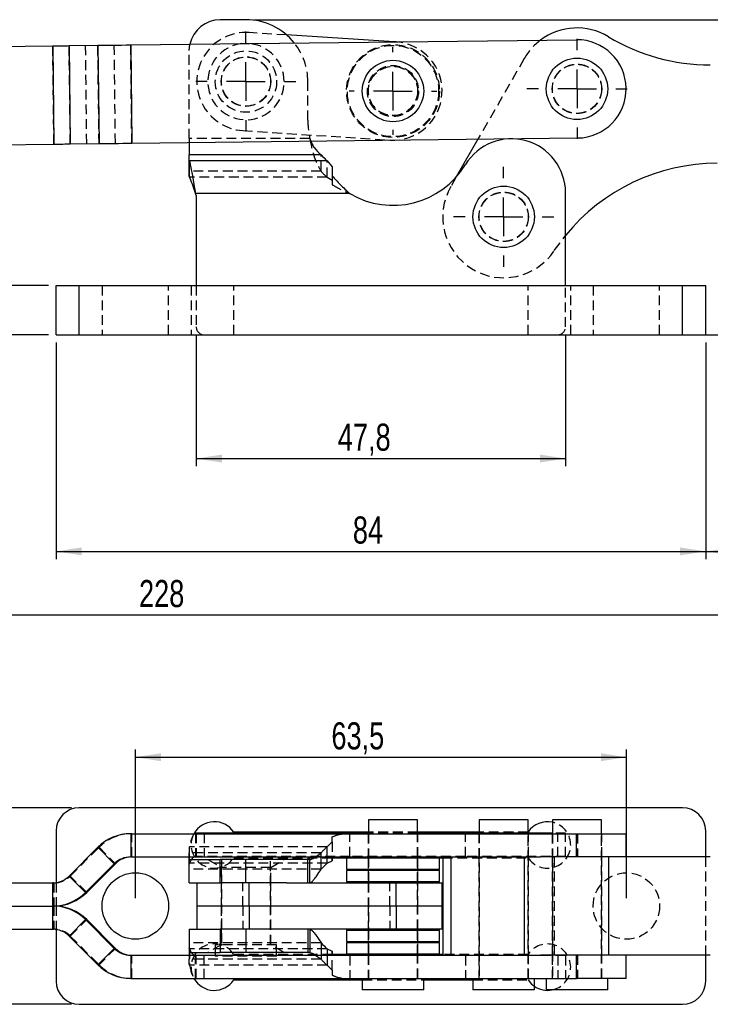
# Model space of a CAD drawing. Extents: x 21 to 399, y 25 to 275.
# Tile 8 of 12: x 139 to 228, y 142 to 270. Entities that reach past the tile are written whole.
import ezdxf

# ---------------------------------------------------------------- set-up
doc = ezdxf.new("R2010")
doc.units = 0
doc.linetypes.add('HIDDEN', pattern=[1.905, 1.27, -0.635])
doc.layers.get('0').update_dxf_attribs({"linetype": 'CONTINUOUS'})
doc.layers.add('FORMATO', color=179, linetype='CONTINUOUS')
doc.styles.add('SLDTEXTSTYLE0', font='TXT', dxfattribs={"width": 0.75})
doc.dimstyles.new('SLDDIMSTYLE0', dxfattribs={"dimtxt": 3.5, "dimasz": 3.302, "dimexe": 0, "dimexo": 0.0625, "dimgap": 0.875, "dimtad": 1, "dimdec": 0, "dimrnd": 1e-09, "dimzin": 12, "dimtxsty": 'SLDTEXTSTYLE0', "dimsah": 1, "dimcen": 0.09, "dimazin": 3, "dimtfac": 1, "dimtdec": 0, "dimtofl": 0, "dimtmove": 0, "dimatfit": 3, "dimtolj": 1, "dimtzin": 12})
doc.dimstyles.new('SLDDIMSTYLE1', dxfattribs={"dimtxt": 3.5, "dimasz": 3.302, "dimexe": 0, "dimexo": 0.0625, "dimgap": 0.875, "dimtad": 1, "dimdec": 1, "dimrnd": 1e-09, "dimzin": 12, "dimtxsty": 'SLDTEXTSTYLE0', "dimsah": 1, "dimcen": 0.09, "dimazin": 3, "dimtfac": 1, "dimtdec": 1, "dimtofl": 0, "dimtmove": 0, "dimatfit": 3, "dimtolj": 1, "dimtzin": 12})
doc.dimstyles.new('SLDDIMSTYLE2', dxfattribs={"dimtxt": 3.5, "dimasz": 3.302, "dimexe": 0, "dimexo": 0.0625, "dimgap": 0.875, "dimtad": 1, "dimdec": 1, "dimrnd": 1e-09, "dimzin": 12, "dimtxsty": 'SLDTEXTSTYLE0', "dimsah": 1, "dimcen": 0.09, "dimazin": 3, "dimtfac": 1, "dimtofl": 0, "dimtmove": 0, "dimatfit": 3, "dimtolj": 1, "dimtzin": 12})
doc.dimstyles.new('SLDDIMSTYLE3', dxfattribs={"dimtxt": 3.5, "dimasz": 3.302, "dimexe": 0, "dimexo": 0.0625, "dimgap": 0.875, "dimtad": 1, "dimdec": 3, "dimrnd": 1e-09, "dimzin": 12, "dimtxsty": 'SLDTEXTSTYLE0', "dimsah": 1, "dimcen": 0.09, "dimazin": 3, "dimtfac": 1, "dimtdec": 3, "dimtofl": 0, "dimtmove": 0, "dimatfit": 3, "dimtolj": 1, "dimtzin": 12})
doc.dimstyles.new('SLDDIMSTYLE4', dxfattribs={"dimtxt": 3.5, "dimasz": 3.302, "dimexe": 0, "dimexo": 0.0625, "dimgap": 0.875, "dimtad": 1, "dimdec": 3, "dimrnd": 1e-09, "dimzin": 12, "dimtxsty": 'SLDTEXTSTYLE0', "dimsah": 1, "dimcen": 0.09, "dimazin": 3, "dimtfac": 1, "dimtdec": 3, "dimtmove": 0, "dimatfit": 3, "dimtolj": 1, "dimtzin": 12})

# ---------------------------------------------------------------- blocks, each defined once
blk = doc.blocks.new('_D')
at = {"layer": 'FORMATO'}
for p, q in [((49.48, 256.99), (49.48, 191.74)), ((277.56, 250.24), (277.56, 191.74)), ((49.48, 192.74), (277.56, 192.74))]:
    blk.add_line(p, q, dxfattribs=at)
for points in [[(49.48, 192.74), (52.79, 192.23), (52.79, 193.25)], [(277.56, 192.74), (274.26, 193.25), (274.26, 192.23)]]:
    blk.add_solid(points, dxfattribs=at)
at = {"layer": 'FORMATO', "insert": (154.22, 197.25), "char_height": 3.5, "attachment_point": 1, "style": 'SLDTEXTSTYLE0'}
blk.add_mtext('228', dxfattribs=at)
blk = doc.blocks.new('_D_1')
at = {"layer": 'FORMATO'}
for p, q in [((169.05, 269.66), (315.13, 269.66)), ((314.13, 269.66), (314.13, 228.95)), ((209.38, 228.95), (315.13, 228.95))]:
    blk.add_line(p, q, dxfattribs=at)
for points in [[(314.13, 269.66), (313.63, 266.36), (314.64, 266.36)], [(314.13, 228.95), (314.64, 232.25), (313.63, 232.25)]]:
    blk.add_solid(points, dxfattribs=at)
at = {"layer": 'FORMATO', "insert": (309.62, 245.8), "char_height": 3.5, "attachment_point": 1, "rotation": 90, "style": 'SLDTEXTSTYLE0'}
blk.add_mtext('40,7', dxfattribs=at)
blk = doc.blocks.new('_D_2')
at = {"layer": 'FORMATO'}
for p, q in [((278.56, 251.24), (287.6, 251.24)), ((286.6, 228.95), (286.6, 251.24)), ((209.38, 228.95), (287.6, 228.95))]:
    blk.add_line(p, q, dxfattribs=at)
for points in [[(286.6, 251.24), (286.09, 247.94), (287.1, 247.94)], [(286.6, 228.95), (287.1, 232.25), (286.09, 232.25)]]:
    blk.add_solid(points, dxfattribs=at)
at = {"layer": 'FORMATO', "insert": (282.09, 235.42), "char_height": 3.5, "attachment_point": 1, "rotation": 90, "style": 'SLDTEXTSTYLE0'}
blk.add_mtext('22,3', dxfattribs=at)
blk = doc.blocks.new('_D_3')
at = {"layer": 'FORMATO'}
for p, q in [((277.56, 250.24), (277.56, 199.95)), ((227.5, 227.95), (227.5, 199.95)), ((227.5, 200.95), (277.56, 200.95))]:
    blk.add_line(p, q, dxfattribs=at)
for points in [[(227.5, 200.95), (230.8, 200.44), (230.8, 201.46)], [(277.56, 200.95), (274.26, 201.46), (274.26, 200.44)]]:
    blk.add_solid(points, dxfattribs=at)
at = {"layer": 'FORMATO', "insert": (247.28, 205.46), "char_height": 3.5, "attachment_point": 1, "style": 'SLDTEXTSTYLE0'}
blk.add_mtext('50,1', dxfattribs=at)
blk = doc.blocks.new('_D_4')
at = {"layer": 'FORMATO'}
for p, q in [((143.5, 227.95), (143.5, 199.95)), ((227.5, 227.95), (227.5, 199.95)), ((143.5, 200.95), (227.5, 200.95))]:
    blk.add_line(p, q, dxfattribs=at)
for points in [[(143.5, 200.95), (146.8, 200.44), (146.8, 201.46)], [(227.5, 200.95), (224.2, 201.46), (224.2, 200.44)]]:
    blk.add_solid(points, dxfattribs=at)
at = {"layer": 'FORMATO', "insert": (181.87, 205.46), "char_height": 3.5, "attachment_point": 1, "style": 'SLDTEXTSTYLE0'}
blk.add_mtext('84', dxfattribs=at)
blk = doc.blocks.new('_D_5')
at = {"layer": 'FORMATO'}
for p, q in [((161.62, 228.95), (161.62, 211.95)), ((209.38, 228.95), (209.38, 211.95)), ((161.62, 212.95), (209.38, 212.95))]:
    blk.add_line(p, q, dxfattribs=at)
for points in [[(161.62, 212.95), (164.93, 212.44), (164.93, 213.46)], [(209.38, 212.95), (206.07, 213.46), (206.07, 212.44)]]:
    blk.add_solid(points, dxfattribs=at)
at = {"layer": 'FORMATO', "insert": (179.93, 217.46), "char_height": 3.5, "attachment_point": 1, "style": 'SLDTEXTSTYLE0'}
blk.add_mtext('47,8', dxfattribs=at)
blk = doc.blocks.new('_D_6')
at = {"layer": 'FORMATO'}
for p, q in [((130.16, 235.3), (130.16, 241.65)), ((142.5, 235.3), (129.16, 235.3)), ((130.16, 228.95), (130.16, 235.3)), ((142.5, 228.95), (129.16, 228.95)), ((130.16, 228.95), (130.16, 217.47))]:
    blk.add_line(p, q, dxfattribs=at)
for points in [[(130.16, 235.3), (130.67, 238.6), (129.66, 238.6)], [(130.16, 228.95), (129.66, 225.65), (130.67, 225.65)]]:
    blk.add_solid(points, dxfattribs=at)
at = {"layer": 'FORMATO', "insert": (125.65, 217.47), "char_height": 3.5, "attachment_point": 1, "rotation": 90, "style": 'SLDTEXTSTYLE0'}
blk.add_mtext('6,35', dxfattribs=at)
blk = doc.blocks.new('SW_CENTERMARKSYMBOL_0')
at = {"layer": 'FORMATO', "color": 0}
for p, q in [((0, 5), (0, 6.46875)), ((0, 0), (0, 2.5)), ((-5, 0), (-6.46875, 0)), ((0, 0), (-2.5, 0)), ((0, 0), (0, -2.5)), ((0, 0), (2.5, 0)), ((5, 0), (6.46875, 0)), ((0, -5), (0, -6.46875))]:
    blk.add_line(p, q, dxfattribs=at)
blk = doc.blocks.new('SW_CENTERMARKSYMBOL_1')
at = {"layer": 'FORMATO', "color": 0}
for p, q in [((0, 5), (0, 5.675)), ((0, 0), (0, 2.5)), ((-5, 0), (-5.675, 0)), ((0, 0), (-2.5, 0)), ((0, 0), (0, -2.5)), ((0, 0), (2.5, 0)), ((5, 0), (5.675, 0)), ((0, -5), (0, -5.675))]:
    blk.add_line(p, q, dxfattribs=at)
blk = doc.blocks.new('SW_CENTERMARKSYMBOL_2')
at = {"layer": 'FORMATO', "color": 0}
for p, q in [((0, 5), (0, 6.46875)), ((0, 0), (0, 2.5)), ((-5, 0), (-6.46875, 0)), ((0, 0), (-2.5, 0)), ((0, 0), (0, -2.5)), ((0, 0), (2.5, 0)), ((5, 0), (6.46875, 0)), ((0, -5), (0, -6.46875))]:
    blk.add_line(p, q, dxfattribs=at)
blk = doc.blocks.new('SW_CENTERMARKSYMBOL_3')
at = {"layer": 'FORMATO', "color": 0}
for p, q in [((0, 5), (0, 6.46875)), ((0, 0), (0, 2.5)), ((-5, 0), (-6.46875, 0)), ((0, 0), (-2.5, 0)), ((0, 0), (0, -2.5)), ((0, 0), (2.5, 0)), ((5, 0), (6.46875, 0)), ((0, -5), (0, -6.46875))]:
    blk.add_line(p, q, dxfattribs=at)
blk = doc.blocks.new('_D_8')
at = {"layer": 'FORMATO'}
for p, q in [((153.75, 156.12), (153.75, 175.35)), ((153.75, 174.35), (217.25, 174.35)), ((217.25, 156.12), (217.25, 175.35))]:
    blk.add_line(p, q, dxfattribs=at)
for points in [[(153.75, 174.35), (157.05, 173.84), (157.05, 174.86)], [(217.25, 174.35), (213.95, 174.86), (213.95, 173.84)]]:
    blk.add_solid(points, dxfattribs=at)
at = {"layer": 'FORMATO', "insert": (179.1, 178.86), "char_height": 3.5, "attachment_point": 1, "style": 'SLDTEXTSTYLE0'}
blk.add_mtext('63,5', dxfattribs=at)
blk = doc.blocks.new('_D_9')
at = {"layer": 'FORMATO'}
for p, q in [((133.17, 167.82), (133.17, 184.42)), ((145.5, 167.82), (132.17, 167.82)), ((133.17, 167.82), (133.17, 142.42)), ((145.5, 142.42), (132.17, 142.42))]:
    blk.add_line(p, q, dxfattribs=at)
for points in [[(133.17, 167.82), (132.66, 164.51), (133.67, 164.51)], [(133.17, 142.42), (133.67, 145.72), (132.66, 145.72)]]:
    blk.add_solid(points, dxfattribs=at)
at = {"layer": 'FORMATO', "insert": (128.65, 175.37), "char_height": 3.5, "attachment_point": 1, "rotation": 90, "style": 'SLDTEXTSTYLE0'}
blk.add_mtext('25,4', dxfattribs=at)

msp = doc.modelspace()

# ---------------------------------------------------------------- linework, layer by layer
at = {"color": 7, "linetype": 'CONTINUOUS'}
for p, q in [((168.051627, 269.663996), (164.724627, 269.663996)), ((187.228782, 266.79873), (173.313509, 267.689987)), ((134.36836, 266.181565), (143.06361, 266.283087)), ((143.06361, 266.283087), (143.211879, 253.583952)), ((145.184787, 266.307853), (148.898494, 266.351211)), ((145.184787, 266.307853), (145.333054, 253.608718)), ((148.898494, 266.351211), (149.046762, 253.652077)), ((153.140847, 266.400743), (210.786918, 267.07378)), ((153.140847, 266.400743), (153.289113, 253.701608)), ((134.517856, 253.482445), (143.211879, 253.583952)), ((145.333054, 253.608718), (149.046762, 253.652077)), ((153.289113, 253.701608), (210.935185, 254.374647)), ((160.724627, 253.78842), (160.724627, 252.188451)), ((198.0549, 254.224264), (195.247902, 249.334711)), ((160.724627, 251.543044), (160.724627, 252.188451)), ((177.764922, 252.188451), (160.724627, 252.188451)), ((160.767778, 251.424489), (160.724627, 251.543044)), ((160.724627, 249.421724), (160.724627, 251.543044)), ((178.546539, 251.424489), (160.767778, 251.424489)), ((160.767778, 249.303169), (160.767778, 251.424489)), ((178.546539, 251.424489), (179.217681, 250.666119)), ((160.767778, 249.303169), (160.724627, 249.421724)), ((179.217681, 250.666119), (179.217681, 249.47795)), ((181.487806, 247.181849), (161.539875, 247.181849)), ((161.624627, 246.948994), (161.539875, 247.181849)), ((161.624627, 246.948994), (161.624627, 235.298995)), ((209.376628, 235.298995), (209.376628, 247.292196)), ((143.500628, 228.948995), (143.500628, 235.298995)), ((143.500628, 235.298995), (146.500628, 235.298995)), ((146.500628, 228.948995), (146.500628, 235.298995)), ((146.500628, 235.298995), (224.500628, 235.298995)), ((224.500628, 228.948995), (224.500628, 235.298995)), ((224.500628, 235.298995), (227.500627, 235.298995)), ((227.500627, 228.948995), (227.500627, 235.298995)), ((143.500628, 228.948995), (146.500628, 228.948995)), ((146.500628, 228.948995), (224.500628, 228.948995)), ((224.500628, 228.948995), (227.500627, 228.948995)), ((224.500628, 167.816701), (146.500628, 167.816701)), ((183.887674, 166.266701), (183.887674, 164.466701)), ((190.237673, 166.266701), (183.887674, 166.266701)), ((190.237673, 164.466701), (190.237673, 166.266701)), ((198.201628, 166.266701), (198.201628, 164.516701)), ((204.551628, 166.266701), (198.201628, 166.266701)), ((204.551628, 164.516701), (204.551628, 166.266701)), ((207.68605, 166.266701), (207.68605, 164.466701)), ((214.036049, 166.266701), (207.68605, 166.266701)), ((214.036049, 164.466701), (214.036049, 166.266701)), ((143.500628, 164.816701), (143.500628, 158.148707)), ((153.140847, 164.466701), (153.140847, 161.466701)), ((153.140847, 164.466701), (210.786918, 164.466701)), ((181.487806, 164.516701), (161.539875, 164.516701)), ((183.887674, 164.666701), (166.461615, 164.666701)), ((180.955516, 164.466701), (181.487806, 164.516701)), ((183.887674, 164.516701), (181.487806, 164.516701)), ((198.201628, 164.666701), (190.237673, 164.666701)), ((196.436999, 164.516701), (190.237673, 164.516701)), ((207.68605, 164.516701), (196.436999, 164.516701)), ((210.786918, 161.466701), (210.786918, 164.466701)), ((210.786918, 164.466701), (217.211051, 164.466701)), ((217.211051, 161.466701), (217.211051, 164.466701)), ((227.500627, 161.466701), (227.500627, 164.816701)), ((145.184787, 158.995381), (148.898494, 162.709342)), ((151.01967, 160.588021), (148.898494, 162.709342)), ((147.305963, 156.87406), (151.01967, 160.588021)), ((147.45423, 156.87406), (151.167938, 160.588021)), ((151.167938, 160.588021), (151.01967, 160.588021)), ((153.140847, 161.466701), (206.138106, 161.466701)), ((160.724627, 161.116701), (160.724627, 161.466701)), ((160.724627, 158.116701), (160.724627, 161.116701)), ((160.724627, 161.116701), (164.724627, 161.116701)), ((164.724627, 158.116701), (164.724627, 161.116701)), ((168.051627, 161.116701), (164.724627, 161.116701)), ((168.051627, 158.116701), (168.051627, 161.116701)), ((176.051627, 161.116701), (168.051627, 161.116701)), ((176.051627, 158.116701), (176.051627, 161.116701)), ((176.308042, 161.116701), (176.051627, 161.116701)), ((176.308042, 158.116701), (176.308042, 161.116701)), ((177.764922, 159.87406), (177.764922, 161.466701)), ((178.546539, 160.638021), (178.546539, 161.466701)), ((178.546539, 160.638021), (179.217681, 160.959029)), ((179.217681, 161.428708), (179.217681, 160.959029)), ((179.217681, 161.366701), (181.137674, 161.366701)), ((181.162672, 161.391701), (181.062672, 161.291701)), ((181.062672, 161.291701), (181.062672, 159.891701)), ((193.062672, 161.291701), (181.062672, 161.291701)), ((181.162672, 161.391701), (192.962674, 161.391701)), ((183.887674, 161.466701), (183.887674, 161.391701)), ((190.237673, 161.391701), (190.237673, 161.466701)), ((193.062672, 161.291701), (192.962674, 161.391701)), ((192.987675, 161.366701), (193.499697, 161.366701)), ((193.062672, 159.891701), (193.062672, 161.291701)), ((193.499697, 161.466701), (193.499697, 148.766701)), ((194.545357, 161.466701), (194.545357, 148.766701)), ((204.035787, 161.466701), (204.035787, 148.766701)), ((214.92455, 161.466701), (206.138106, 161.466701)), ((214.92455, 161.466701), (214.92455, 148.766701)), ((228.101643, 161.466701), (214.92455, 161.466701)), ((181.062672, 159.891701), (181.162672, 159.791701)), ((181.062672, 159.891701), (193.062672, 159.891701)), ((181.162672, 159.791701), (181.062672, 159.691701)), ((181.062672, 159.691701), (181.062672, 158.291701)), ((193.062672, 159.691701), (181.062672, 159.691701)), ((181.162672, 159.791701), (192.962674, 159.791701)), ((192.962674, 159.791701), (193.062672, 159.891701)), ((193.062672, 159.691701), (192.962674, 159.791701)), ((193.062672, 158.291701), (193.062672, 159.691701)), ((134.399839, 158.116701), (143.06361, 158.116701)), ((143.06361, 155.116701), (143.06361, 158.116701)), ((145.184787, 158.995381), (147.305963, 156.87406)), ((160.724627, 158.116701), (164.724627, 158.116701)), ((161.701627, 158.116701), (161.701627, 155.116701)), ((168.051627, 158.116701), (164.724627, 158.116701)), ((173.313509, 158.116701), (168.051627, 158.116701)), ((168.457506, 155.116701), (168.457506, 158.116701)), ((173.313509, 158.116701), (187.468551, 158.116701)), ((181.062672, 158.291701), (181.162672, 158.191701)), ((181.062672, 158.291701), (193.062672, 158.291701)), ((192.962674, 158.191701), (181.162672, 158.191701)), ((183.887674, 158.191701), (183.887674, 158.116701)), ((187.468551, 155.116701), (187.468551, 158.116701)), ((187.468551, 158.116701), (193.412675, 158.116701)), ((190.237673, 158.116701), (190.237673, 158.191701)), ((192.962674, 158.191701), (193.062672, 158.291701)), ((193.412675, 155.116701), (193.412675, 158.116701)), ((147.45423, 156.87406), (147.305963, 156.87406)), ((134.471318, 155.116701), (143.06361, 155.116701)), ((143.211879, 155.116701), (143.06361, 155.116701)), ((143.06361, 152.116701), (143.06361, 155.116701)), ((143.500628, 155.123654), (143.500628, 155.109748)), ((161.701627, 155.116701), (161.701627, 152.116701)), ((168.457506, 155.116701), (161.701627, 155.116701)), ((168.457506, 155.116701), (168.457506, 152.116701)), ((187.468551, 155.116701), (168.457506, 155.116701)), ((187.468551, 155.116701), (187.468551, 152.116701)), ((193.412675, 155.116701), (187.468551, 155.116701)), ((193.412675, 152.116701), (193.412675, 155.116701)), ((147.305963, 153.359342), (145.184787, 151.238021)), ((147.305963, 153.359342), (151.01967, 149.645381)), ((147.305963, 153.359342), (147.45423, 153.359342)), ((147.45423, 153.359342), (151.167938, 149.645381)), ((134.397391, 152.116701), (143.06361, 152.116701)), ((143.500628, 152.084695), (143.500628, 145.416701)), ((160.724627, 152.116701), (160.724627, 149.116701)), ((160.724627, 152.116701), (164.724627, 152.116701)), ((164.724627, 152.116701), (164.724627, 149.116701)), ((168.051627, 152.116701), (164.724627, 152.116701)), ((168.051627, 152.116701), (168.051627, 149.116701)), ((173.313509, 152.116701), (168.051627, 152.116701)), ((187.468551, 152.116701), (173.313509, 152.116701)), ((176.051627, 152.116701), (176.051627, 149.116701)), ((176.308042, 152.116701), (176.308042, 149.116701)), ((181.162672, 152.041701), (181.062672, 151.941701)), ((181.062672, 151.941701), (181.062672, 150.541701)), ((193.062672, 151.941701), (181.062672, 151.941701)), ((181.162672, 152.041701), (192.962674, 152.041701)), ((183.887674, 152.116701), (183.887674, 152.041701)), ((193.412675, 152.116701), (187.468551, 152.116701)), ((190.237673, 152.041701), (190.237673, 152.116701)), ((193.062672, 151.941701), (192.962674, 152.041701)), ((193.062672, 150.541701), (193.062672, 151.941701)), ((145.184787, 151.238021), (148.898494, 147.52406)), ((177.764922, 150.359342), (177.764922, 148.766701)), ((181.062672, 150.541701), (181.162672, 150.441701)), ((181.062672, 150.541701), (193.062672, 150.541701)), ((181.162672, 150.441701), (181.062672, 150.341701)), ((181.062672, 150.341701), (181.062672, 148.941701)), ((193.062672, 150.341701), (181.062672, 150.341701)), ((181.162672, 150.441701), (192.962674, 150.441701)), ((192.962674, 150.441701), (193.062672, 150.541701)), ((193.062672, 150.341701), (192.962674, 150.441701)), ((193.062672, 148.941701), (193.062672, 150.341701)), ((148.898494, 147.52406), (151.01967, 149.645381)), ((151.01967, 149.645381), (151.167938, 149.645381)), ((160.724627, 149.116701), (164.724627, 149.116701)), ((160.724627, 149.116701), (160.724627, 148.766701)), ((164.082877, 149.116701), (164.082877, 148.766701)), ((168.051627, 149.116701), (164.724627, 149.116701)), ((176.051627, 149.116701), (168.051627, 149.116701)), ((172.020378, 148.766701), (172.020378, 149.116701)), ((176.308042, 149.116701), (176.051627, 149.116701)), ((178.546539, 149.595381), (178.546539, 148.766701)), ((178.546539, 149.595381), (179.217681, 149.274373)), ((179.217681, 148.804694), (179.217681, 149.274373)), ((181.062672, 148.941701), (181.162672, 148.841701)), ((181.062672, 148.941701), (193.062672, 148.941701)), ((192.962674, 148.841701), (193.062672, 148.941701)), ((153.140847, 148.766701), (153.140847, 145.766701)), ((153.140847, 148.766701), (206.138106, 148.766701)), ((181.137674, 148.866701), (179.217681, 148.866701)), ((192.962674, 148.841701), (181.162672, 148.841701)), ((183.887674, 148.841701), (183.887674, 148.766701)), ((190.237673, 148.766701), (190.237673, 148.841701)), ((193.499697, 148.866701), (192.987675, 148.866701)), ((214.92455, 148.766701), (206.138106, 148.766701)), ((210.786918, 145.766701), (210.786918, 148.766701)), ((228.101643, 148.766701), (214.92455, 148.766701)), ((217.211051, 145.766701), (217.211051, 148.766701)), ((227.500627, 145.416701), (227.500627, 148.766701)), ((153.140847, 145.766701), (210.786918, 145.766701)), ((181.487806, 145.716701), (161.539875, 145.716701)), ((166.461615, 145.566701), (183.093922, 145.566701)), ((180.955516, 145.766701), (181.487806, 145.716701)), ((183.093922, 145.716701), (181.487806, 145.716701)), ((183.093922, 145.766701), (183.093922, 144.266701)), ((191.031423, 144.266701), (191.031423, 145.766701)), ((196.436999, 145.716701), (191.031423, 145.716701)), ((191.031423, 145.566701), (197.407877, 145.566701)), ((206.892302, 145.716701), (196.436999, 145.716701)), ((197.407877, 145.716701), (197.407877, 144.266701)), ((205.345376, 144.266701), (205.345376, 145.716701)), ((206.892302, 145.766701), (206.892302, 144.266701)), ((217.211051, 145.766701), (210.786918, 145.766701)), ((214.829801, 144.266701), (214.829801, 145.766701)), ((191.031423, 144.266701), (183.093922, 144.266701)), ((205.345376, 144.266701), (197.407877, 144.266701)), ((214.829801, 144.266701), (206.892302, 144.266701)), ((146.500628, 142.416701), (224.500628, 142.416701))]:
    msp.add_line(p, q, dxfattribs=at)
at = {"color": 7, "linetype": 'HIDDEN'}
for p, q in [((173.313509, 267.689987), (168.457506, 268.001012)), ((143.211879, 253.583952), (143.06361, 266.283087)), ((145.333054, 253.608718), (145.184787, 266.307853)), ((147.45423, 253.633484), (147.305963, 266.332618)), ((149.046762, 253.652077), (148.898494, 266.351211)), ((151.167938, 253.676842), (151.01967, 266.375977)), ((153.289113, 253.701608), (153.140847, 266.400743)), ((187.468551, 266.783375), (187.228782, 266.79873)), ((160.724627, 254.309771), (160.724627, 265.663996)), ((204.035787, 264.642465), (198.0549, 254.224264)), ((176.051627, 256.670994), (176.051627, 261.663995)), ((167.645749, 255.32698), (186.656794, 254.109345)), ((176.308042, 254.309771), (160.724627, 254.309771)), ((160.724627, 254.309771), (160.724627, 253.78842)), ((176.308042, 254.309771), (176.45175, 253.97204)), ((177.764922, 252.188451), (160.724627, 252.188451)), ((177.764922, 250.067131), (177.764922, 252.188451)), ((178.546539, 251.424489), (160.767778, 251.424489)), ((178.546539, 249.303169), (178.546539, 251.424489)), ((177.764922, 250.067131), (160.724627, 250.067131)), ((179.217681, 249.47795), (179.217681, 248.3299)), ((178.546539, 249.303169), (160.767778, 249.303169)), ((178.546539, 249.303169), (179.217681, 248.923985)), ((179.217681, 249.317213), (179.217681, 248.923985)), ((195.247902, 249.334711), (194.545357, 248.110934)), ((181.487806, 247.181849), (161.539875, 247.181849)), ((146.500628, 228.948995), (146.500628, 235.298995)), ((149.450627, 235.298995), (149.450627, 228.948995)), ((158.050627, 228.948995), (158.050627, 235.298995)), ((160.956121, 235.298995), (160.956121, 228.948995)), ((161.624627, 235.298995), (161.624627, 229.948995)), ((166.461615, 228.948995), (166.461615, 235.298995)), ((204.53964, 228.948995), (204.53964, 235.298995)), ((209.376628, 229.948995), (209.376628, 235.298995)), ((210.045135, 228.948995), (210.045135, 235.298995)), ((212.950626, 235.298995), (212.950626, 228.948995)), ((221.550627, 228.948995), (221.550627, 235.298995)), ((224.500628, 228.948995), (224.500628, 235.298995)), ((153.289113, 161.466701), (153.289113, 164.466701)), ((161.539875, 164.516701), (161.539875, 161.516701)), ((161.624627, 164.516701), (161.624627, 161.516701)), ((162.624627, 164.516701), (162.624627, 161.516701)), ((181.487806, 161.516701), (181.487806, 164.516701)), ((183.862673, 164.466701), (183.862673, 161.466701)), ((190.237673, 164.666701), (183.887674, 164.666701)), ((190.237673, 164.516701), (183.887674, 164.516701)), ((183.887674, 164.466701), (183.887674, 161.466701)), ((190.237673, 161.466701), (190.237673, 164.466701)), ((190.262673, 161.466701), (190.262673, 164.466701)), ((196.436999, 161.516701), (196.436999, 164.466701)), ((198.176628, 164.516701), (198.176628, 161.516701)), ((204.53964, 164.666701), (198.201628, 164.666701)), ((198.201628, 164.516701), (198.201628, 145.766701)), ((204.551628, 145.766701), (204.551628, 164.516701)), ((204.576628, 161.516701), (204.576628, 164.516701)), ((207.661049, 164.466701), (207.661049, 161.466701)), ((209.376628, 164.516701), (207.68605, 164.516701)), ((207.68605, 164.466701), (207.68605, 145.766701)), ((208.376626, 161.516701), (208.376626, 164.516701)), ((209.376628, 161.516701), (209.376628, 164.516701)), ((210.935185, 164.466701), (210.935185, 161.466701)), ((214.036049, 145.766701), (214.036049, 164.466701)), ((214.06105, 161.466701), (214.06105, 164.466701)), ((178.546539, 162.759342), (179.217681, 163.401357)), ((179.217681, 163.401357), (179.217681, 164.059978)), ((179.217681, 163.401357), (179.217681, 161.428708)), ((145.333054, 158.995381), (149.046762, 162.709342)), ((149.046762, 162.709342), (148.898494, 162.709342)), ((149.046762, 162.709342), (151.167938, 160.588021)), ((160.767778, 162.759342), (160.724627, 162.640787)), ((160.724627, 162.640787), (160.724627, 161.995381)), ((177.764922, 161.995381), (160.724627, 161.995381)), ((160.724627, 161.466701), (160.724627, 161.995381)), ((178.546539, 162.759342), (160.767778, 162.759342)), ((160.767778, 160.638021), (160.767778, 162.759342)), ((177.029001, 161.466701), (177.764922, 161.995381)), ((177.764922, 161.466701), (177.764922, 161.995381)), ((178.546539, 161.466701), (178.546539, 162.759342)), ((160.767778, 160.638021), (160.724627, 160.519466)), ((178.546539, 160.638021), (160.767778, 160.638021)), ((181.487806, 161.516701), (161.539875, 161.516701)), ((163.119576, 161.116701), (164.851627, 160.116701)), ((164.876627, 161.116701), (164.876627, 150.116701)), ((166.461615, 161.366701), (179.217681, 161.366701)), ((171.226627, 150.116701), (171.226627, 161.116701)), ((171.251628, 160.116701), (172.983678, 161.116701)), ((179.217681, 160.959029), (179.217681, 161.28834)), ((180.423226, 161.466701), (181.487806, 161.516701)), ((181.137674, 161.366701), (192.987675, 161.366701)), ((196.436999, 161.516701), (181.487806, 161.516701)), ((183.762673, 161.391701), (183.862673, 161.291701)), ((183.862673, 161.291701), (183.862673, 159.891701)), ((183.887674, 161.391701), (183.887674, 158.191701)), ((190.237673, 158.191701), (190.237673, 161.391701)), ((190.262673, 161.291701), (190.362673, 161.391701)), ((190.262673, 159.891701), (190.262673, 161.291701)), ((193.499697, 161.366701), (204.53964, 161.366701)), ((209.376628, 161.516701), (196.436999, 161.516701)), ((198.176628, 161.466701), (198.176628, 148.766701)), ((204.576628, 148.766701), (204.576628, 161.466701)), ((207.661049, 161.466701), (207.661049, 148.766701)), ((207.928756, 161.466701), (207.928756, 148.766701)), ((214.06105, 148.766701), (214.06105, 161.466701)), ((227.500627, 148.766701), (227.500627, 161.466701)), ((177.764922, 159.87406), (160.724627, 159.87406)), ((171.251628, 160.116701), (164.851627, 160.116701)), ((164.851627, 160.116701), (164.851627, 158.116701)), ((171.251628, 158.116701), (171.251628, 160.116701)), ((183.862673, 159.891701), (183.762673, 159.791701)), ((183.762673, 159.791701), (183.862673, 159.691701)), ((183.862673, 159.691701), (183.862673, 158.291701)), ((190.362673, 159.791701), (190.262673, 159.891701)), ((190.262673, 159.691701), (190.362673, 159.791701)), ((190.262673, 158.291701), (190.262673, 159.691701)), ((143.211879, 158.116701), (143.06361, 158.116701)), ((143.211879, 158.116701), (143.211879, 155.116701)), ((143.500628, 158.148707), (143.500628, 155.123654)), ((145.333054, 158.995381), (145.184787, 158.995381)), ((147.45423, 156.87406), (145.333054, 158.995381)), ((164.851627, 158.116701), (164.851627, 155.116701)), ((167.645749, 155.116701), (167.645749, 158.116701)), ((171.251628, 155.116701), (171.251628, 158.116701)), ((183.862673, 158.291701), (183.762673, 158.191701)), ((183.862673, 158.116701), (183.862673, 155.116701)), ((183.887674, 158.116701), (183.887674, 152.116701)), ((186.656794, 155.116701), (186.656794, 158.116701)), ((190.237673, 152.116701), (190.237673, 158.116701)), ((190.362673, 158.191701), (190.262673, 158.291701)), ((190.262673, 155.116701), (190.262673, 158.116701)), ((143.211879, 155.116701), (143.211879, 152.116701)), ((143.500628, 155.109748), (143.500628, 152.084695)), ((164.851627, 155.116701), (164.851627, 152.116701)), ((167.645749, 155.116701), (167.645749, 152.116701)), ((171.251628, 152.116701), (171.251628, 155.116701)), ((183.862673, 155.116701), (183.862673, 152.116701)), ((186.656794, 155.116701), (186.656794, 152.116701)), ((190.262673, 152.116701), (190.262673, 155.116701)), ((145.333054, 151.238021), (147.45423, 153.359342)), ((143.06361, 152.116701), (143.211879, 152.116701)), ((164.851627, 152.116701), (164.851627, 150.116701)), ((171.251628, 150.116701), (171.251628, 152.116701)), ((183.762673, 152.041701), (183.862673, 151.941701)), ((183.862673, 151.941701), (183.862673, 150.541701)), ((183.887674, 152.041701), (183.887674, 148.841701)), ((190.237673, 148.841701), (190.237673, 152.041701)), ((190.262673, 151.941701), (190.362673, 152.041701)), ((190.262673, 150.541701), (190.262673, 151.941701)), ((145.184787, 151.238021), (145.333054, 151.238021)), ((145.333054, 151.238021), (149.046762, 147.52406)), ((177.764922, 150.359342), (160.724627, 150.359342)), ((183.862673, 150.541701), (183.762673, 150.441701)), ((183.762673, 150.441701), (183.862673, 150.341701)), ((183.862673, 150.341701), (183.862673, 148.941701)), ((190.362673, 150.441701), (190.262673, 150.541701)), ((190.262673, 150.341701), (190.362673, 150.441701)), ((190.262673, 148.941701), (190.262673, 150.341701)), ((151.167938, 149.645381), (149.046762, 147.52406)), ((160.767778, 149.595381), (160.724627, 149.713936)), ((160.767778, 149.595381), (160.767778, 147.47406)), ((178.546539, 149.595381), (160.767778, 149.595381)), ((164.851627, 150.116701), (163.119576, 149.116701)), ((172.020378, 150.116701), (164.082877, 150.116701)), ((164.082877, 150.116701), (164.082877, 149.116701)), ((172.983678, 149.116701), (171.251628, 150.116701)), ((172.020378, 149.116701), (172.020378, 150.116701)), ((179.217681, 149.274373), (179.217681, 148.945062)), ((183.862673, 148.941701), (183.762673, 148.841701)), ((190.362673, 148.841701), (190.262673, 148.941701)), ((153.289113, 145.766701), (153.289113, 148.766701)), ((160.724627, 148.766701), (160.724627, 148.238021)), ((177.764922, 148.238021), (160.724627, 148.238021)), ((160.724627, 147.592615), (160.724627, 148.238021)), ((181.487806, 148.716701), (161.539875, 148.716701)), ((161.539875, 145.716701), (161.539875, 148.716701)), ((161.624627, 145.716701), (161.624627, 148.716701)), ((162.624627, 145.716701), (162.624627, 148.716701)), ((164.082877, 148.766701), (164.082877, 148.616701)), ((172.020378, 148.616701), (164.082877, 148.616701)), ((179.217681, 148.866701), (166.461615, 148.866701)), ((172.020378, 148.616701), (172.020378, 148.766701)), ((177.029001, 148.766701), (177.764922, 148.238021)), ((177.764922, 148.766701), (177.764922, 148.238021)), ((178.546539, 148.766701), (178.546539, 147.47406)), ((179.217681, 146.832045), (179.217681, 148.804694)), ((180.423226, 148.766701), (181.487806, 148.716701)), ((192.987675, 148.866701), (181.137674, 148.866701)), ((181.487806, 148.716701), (181.487806, 145.716701)), ((196.436999, 148.716701), (181.487806, 148.716701)), ((183.862673, 148.766701), (183.862673, 145.766701)), ((183.887674, 148.766701), (183.887674, 145.766701)), ((190.237673, 145.766701), (190.237673, 148.766701)), ((190.262673, 145.766701), (190.262673, 148.766701)), ((204.53964, 148.866701), (193.499697, 148.866701)), ((209.376628, 148.716701), (196.436999, 148.716701)), ((196.436999, 148.716701), (196.436999, 145.766701)), ((198.176628, 148.716701), (198.176628, 145.716701)), ((204.576628, 145.716701), (204.576628, 148.716701)), ((207.661049, 148.766701), (207.661049, 145.766701)), ((208.376626, 148.716701), (208.376626, 145.716701)), ((209.376628, 148.716701), (209.376628, 145.716701)), ((210.935185, 148.766701), (210.935185, 145.766701)), ((214.06105, 145.766701), (214.06105, 148.766701)), ((148.898494, 147.52406), (149.046762, 147.52406)), ((160.767778, 147.47406), (160.724627, 147.592615)), ((178.546539, 147.47406), (160.767778, 147.47406)), ((178.546539, 147.47406), (179.217681, 146.832045)), ((179.217681, 146.832045), (179.217681, 146.173424)), ((191.031423, 145.716701), (183.093922, 145.716701)), ((183.093922, 145.566701), (191.031423, 145.566701)), ((197.407877, 145.766701), (197.407877, 145.716701)), ((197.407877, 145.566701), (204.53964, 145.566701)), ((205.345376, 145.716701), (205.345376, 145.766701)), ((209.376628, 145.716701), (206.892302, 145.716701))]:
    msp.add_line(p, q, dxfattribs=at)
at = {"color": 8, "linetype": 'CONTINUOUS'}
for p, q in [((196.436999, 164.466701), (196.436999, 164.516701)), ((196.436999, 145.766701), (196.436999, 145.716701))]:
    msp.add_line(p, q, dxfattribs=at)
at = {"color": 7, "linetype": 'CONTINUOUS', "flags": 128}
for points in [[(143.06361, 266.283087), (143.357642, 266.286518), (143.648842, 266.289919), (143.934406, 266.293253), (144.211583, 266.29649), (144.477705, 266.299597), (144.730208, 266.302544), (144.966662, 266.305304), (145.184787, 266.307853)], [(148.898494, 266.351211), (149.334746, 266.356304), (149.807653, 266.361825), (150.312658, 266.367722), (150.844902, 266.373935), (151.399257, 266.380406), (151.970384, 266.387075), (152.552784, 266.393877), (153.140847, 266.400743)], [(167.533784, 266.568783), (167.596555, 266.575008), (168.454814, 266.579538)], [(143.211879, 253.583952), (143.50591, 253.587385), (143.797109, 253.590784), (144.082673, 253.594118), (144.359849, 253.597354), (144.625973, 253.600463), (144.878475, 253.603409), (145.114929, 253.60617), (145.333054, 253.608718)], [(149.046762, 253.652077), (149.483013, 253.657169), (149.955919, 253.662692), (150.460926, 253.668587), (150.993169, 253.674801), (151.547524, 253.681274), (152.118651, 253.687942), (152.701051, 253.694742), (153.289113, 253.701608)], [(160.767778, 251.424489), (160.933242, 250.51527), (161.122019, 249.47795), (161.326854, 248.352391), (161.539875, 247.181849)], [(160.767778, 249.303169), (160.933242, 248.848561), (161.122019, 248.3299), (161.326854, 247.76712), (161.539875, 247.181849)]]:
    msp.add_lwpolyline(points, dxfattribs=at)
at = {"color": 7, "linetype": 'HIDDEN', "flags": 128}
for points in [[(160.724627, 265.663996), (160.801486, 266.444355), (160.810904, 266.490291)], [(207.928756, 239.817093), (209.149147, 241.493495), (209.376628, 241.776395)], [(204.53964, 145.566701), (204.987576, 145.03348), (205.345376, 144.744692)]]:
    msp.add_lwpolyline(points, dxfattribs=at)
at = {"color": 7, "linetype": 'HIDDEN'}
for centre, radius in [((187.062673, 260.446359), 6), ((187.062673, 260.446359), 5.9), ((168.051627, 261.663995), 3.96875), ((168.051627, 261.663995), 3.2), ((168.051627, 261.663995), 3.175), ((187.062673, 260.446359), 3.3), ((187.062673, 260.446359), 3.2), ((187.062673, 260.446359), 3.175), ((210.861051, 260.724214), 3.2), ((210.861051, 260.724214), 3.175), ((201.376627, 244.189233), 3.2), ((201.376627, 244.189233), 3.2), ((201.376627, 244.189233), 3.175), ((217.250627, 155.116701), 4.3)]:
    msp.add_circle(centre, radius, dxfattribs=at)
at = {"color": 7, "linetype": 'CONTINUOUS'}
for centre, radius in [((210.861051, 260.724214), 3.96875), ((187.062673, 260.446359), 3.96875), ((201.376627, 244.189233), 3.96875), ((153.750627, 155.116701), 4.3)]:
    msp.add_circle(centre, radius, dxfattribs=at)
for centre, radius, start, end in [((164.724627, 265.663995), 4, 90, 168.07831984), ((168.051627, 261.663995), 8, 38.53461555, 90), ((210.861051, 260.724214), 7.87, 58.91377313, 126.87850438), ((228.039266, 289.21635), 25.4, 238.91377313, 270.1407007), ((210.861051, 260.724214), 6.35, 270.66891946, 90.66891946), ((202.394369, 247.292196), 6.982258, 0, 148.56315082), ((184.130476, 257.919283), 8.565203, 221.99633463, 229.31251446), ((187.051627, 256.670995), 11, 239.61539707, 328.56315082), ((229.056797, 225.718658), 25.4, 90.1407007, 140.78779392), ((146.500627, 164.816701), 3, 90, 180), ((224.500627, 164.816701), 3, 0, 90), ((163.956121, 163.016701), 3, 33.36701297, 151.09666546), ((207.045133, 163.016701), 3, 77.66429154, 146.63298703), ((153.140883, 158.467311), 5.99939, 90.00034202, 135.00240872), ((153.140865, 158.467003), 2.999698, 90.00035769, 135.00238416), ((153.289131, 158.467006), 2.999695, 90.00034555, 135.0024141), ((184.130415, 154.143282), 8.565122, 130.68741821, 138.00366286), ((143.063593, 161.116395), 2.999694, 270.00032635, 315.0024155), ((143.063576, 161.116088), 5.999387, 270.00033077, 315.00242534), ((143.211842, 161.116091), 5.99939, 270.00035256, 315.00241245), ((143.063576, 149.117314), 5.999387, 44.99757466, 89.99966923), ((143.211842, 149.117311), 5.99939, 44.99758755, 89.99964744), ((143.063593, 149.117007), 2.999694, 44.9975845, 89.99967365), ((184.130415, 156.090121), 8.565122, 221.99633714, 229.31258179), ((153.140865, 151.766399), 2.999698, 224.99761584, 269.99964231), ((153.289131, 151.766396), 2.999695, 224.9975859, 269.99965445), ((153.140883, 151.766092), 5.99939, 224.99759128, 269.99965798), ((146.500627, 145.416701), 3, 180, 270), ((163.956121, 147.216701), 3, 208.90333454, 326.63298703), ((224.500627, 145.416701), 3, 270, 0), ((207.045133, 147.216701), 3, 235.48754689, 280.47531384)]:
    msp.add_arc(centre, radius, start, end, dxfattribs=at)
at = {"color": 7, "linetype": 'HIDDEN'}
for centre, radius, start, end in [((168.051627, 261.663995), 6.35, 86.33527656, 266.33527656), ((168.051627, 261.663995), 4.932051, 96.0269056, 0), ((168.051627, 261.663995), 4.932051, 0, 85.31093332), ((168.051627, 261.663995), 8, 0, 38.53461555), ((187.062673, 260.446359), 6.35, 266.33527656, 86.33527656), ((210.861051, 260.724214), 7.87, 126.87850438, 150.1407007), ((187.051627, 256.670995), 11, 180, 192.395388), ((184.130476, 255.797963), 8.565203, 221.99633463, 229.31251446), ((201.376627, 244.189233), 7.876928, 150.1407007, 326.28539294), ((162.624627, 229.948995), 1, 180, 270), ((208.376627, 229.948995), 1, 270, 0), ((207.045133, 163.016701), 3, 213.36701297, 77.66429154), ((153.289149, 158.467313), 5.999388, 90.00033984, 135.0024198), ((163.956121, 163.016701), 3, 151.09666546, 326.63298703), ((184.130468, 156.264548), 8.565198, 130.68745049, 138.00363059), ((143.21186, 161.116395), 2.999694, 270.00036193, 315.0024155), ((143.21186, 149.117007), 2.999694, 44.9975845, 89.99963807), ((163.956121, 147.216701), 3, 33.36701297, 208.90333454), ((207.045133, 147.216701), 3, 280.47531384, 146.63298703), ((184.130468, 153.968854), 8.565198, 221.99636941, 229.31254951), ((153.289149, 151.766089), 5.999388, 224.9975802, 269.99966016)]:
    msp.add_arc(centre, radius, start, end, dxfattribs=at)
for centre, major_axis, ratio, start_param, end_param in [((161.539875, 158.516701), (0, 6), 0.1819851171, 0.1291892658, 0.7853981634), ((161.539875, 158.516701), (0, 3), 0.3639702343, 0, 0.7853981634), ((161.539875, 151.716701), (0, 3), 0.3639702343, 2.3561944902, 3.1415926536), ((161.539875, 151.716701), (0, 6), 0.1819851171, 2.3561944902, 3.0124033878)]:
    msp.add_ellipse(centre, major_axis=major_axis, ratio=ratio, start_param=start_param, end_param=end_param, dxfattribs=at)
at = {"color": 7, "linetype": 'CONTINUOUS'}
for centre, start_param, end_param in [((161.539875, 158.516701), 0, 0.1291892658), ((161.539875, 151.716701), 3.0124033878, 3.1415926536)]:
    msp.add_ellipse(centre, major_axis=(0, 6), ratio=0.1819851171, start_param=start_param, end_param=end_param, dxfattribs=at)
at = {"color": 7, "linetype": 'HIDDEN'}
for points, knots in [([(176.308042, 254.309771), (176.402297, 253.836844), (176.563187, 253.029565), (176.854777, 251.957062), (177.265838, 250.978316), (177.580598, 250.403655), (177.764922, 250.067131)], [0, 0, 0, 0, 0.2921413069, 0.4986798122, 0.7064242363, 1, 1, 1, 1]), ([(179.217681, 248.3299), (179.549829, 248.14055), (180.28172, 247.723315), (181.061764, 247.373119), (181.487806, 247.181849)], [0, 0, 0, 0, 0.4538216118, 1, 1, 1, 1]), ([(179.217681, 164.059978), (179.542111, 164.196126), (180.079212, 164.421521), (180.706955, 164.453886), (180.955516, 164.466701)], [0, 0, 0, 0, 0.6040389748, 1, 1, 1, 1]), ([(179.217681, 146.173424), (179.542111, 146.037276), (180.079212, 145.811882), (180.706955, 145.779516), (180.955516, 145.766701)], [0, 0, 0, 0, 0.6040389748, 1, 1, 1, 1])]:
    msp.add_open_spline(points, degree=3, knots=knots, dxfattribs=at)
at = {"color": 7, "linetype": 'CONTINUOUS'}
for points, knots in [([(176.45175, 253.97204), (176.50136, 253.849496), (176.620882, 253.55426), (177.005038, 252.876758), (177.446222, 252.477132), (177.764922, 252.188451)], [0, 0, 0, 0, 0.16458165, 0.3965139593, 1, 1, 1, 1]), ([(179.217681, 249.47795), (179.544577, 249.103777), (180.241696, 248.305835), (181.055575, 247.57172), (181.487806, 247.181849)], [0, 0, 0, 0, 0.468923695, 1, 1, 1, 1]), ([(176.308042, 161.116701), (176.404465, 161.135616), (176.571283, 161.16834), (176.802247, 161.301178), (176.974765, 161.42711), (177.029001, 161.466701)], [0, 0, 0, 0, 0.484301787, 0.8378755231, 1, 1, 1, 1]), ([(179.217681, 161.28834), (179.547012, 161.361442), (179.938813, 161.448412), (180.356611, 161.464186), (180.423226, 161.466701)], [0, 0, 0, 0, 0.84055736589, 1, 1, 1, 1]), ([(176.308042, 158.116701), (176.402297, 158.148261), (176.563187, 158.202133), (176.854777, 158.57281), (177.265838, 159.070271), (177.580598, 159.5772), (177.764922, 159.87406)], [0, 0, 0, 0, 0.2921413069, 0.4986798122, 0.7064242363, 1, 1, 1, 1]), ([(176.308042, 152.116701), (176.402297, 152.085141), (176.563187, 152.031269), (176.854777, 151.660593), (177.265838, 151.163131), (177.580598, 150.656202), (177.764922, 150.359342)], [0, 0, 0, 0, 0.2921413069, 0.4986798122, 0.7064242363, 1, 1, 1, 1]), ([(176.308042, 149.116701), (176.404465, 149.097786), (176.571283, 149.065062), (176.802247, 148.932224), (176.974765, 148.806292), (177.029001, 148.766701)], [0, 0, 0, 0, 0.484301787, 0.8378755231, 1, 1, 1, 1]), ([(179.217681, 148.945062), (179.547012, 148.87196), (179.938813, 148.78499), (180.356611, 148.769216), (180.423226, 148.766701)], [0, 0, 0, 0, 0.84055736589, 1, 1, 1, 1])]:
    msp.add_open_spline(points, degree=3, knots=knots, dxfattribs=at)

# ---------------------------------------------------------------- block references
at = {"layer": 'FORMATO'}
for name, p in [('SW_CENTERMARKSYMBOL_0', (168.051627, 261.663995)), ('SW_CENTERMARKSYMBOL_1', (187.062673, 260.446359)), ('SW_CENTERMARKSYMBOL_2', (210.861051, 260.724214)), ('SW_CENTERMARKSYMBOL_3', (201.376627, 244.189233))]:
    msp.add_blockref(name, p, dxfattribs=at)

# ---------------------------------------------------------------- dimensions: what is measured, and where the dimension line sits
for base, p1, p2, dimstyle, picture, middle in [((314.134395, 228.948995), (168.051627, 269.663995), (208.376627, 228.948995), 'SLDDIMSTYLE1', '_D_1', (314.134395, 250.327744)), ((286.596872, 251.237845), (208.376627, 228.948995), (277.560679, 251.237845), 'SLDDIMSTYLE1', '_D_2', (286.596872, 239.949707)), ((130.164727, 235.298995), (143.500627, 228.948995), (143.500627, 235.298995), 'SLDDIMSTYLE4', '_D_6', (130.164727, 221.992769)), ((133.16524, 142.416701), (146.500627, 167.816701), (146.500627, 142.416701), 'SLDDIMSTYLE3', '_D_9', (133.16524, 179.894949))]:
    dim = msp.add_linear_dim(base=base, p1=p1, p2=p2, angle=90, dimstyle=dimstyle, dxfattribs=at)
    dim.commit()
    dim.dimension.update_dxf_attribs({"geometry": picture, "text_midpoint": middle, "dimtype": 160})
for base, p1, p2, dimstyle, picture, middle in [((277.560679, 192.741065), (49.483119, 257.986402), (277.560679, 251.237845), 'SLDDIMSTYLE0', '_D', (158.096693, 192.741065)), ((277.560679, 200.948995), (227.500627, 228.948995), (277.560679, 251.237845), 'SLDDIMSTYLE2', '_D_3', (251.805249, 200.948995)), ((209.376627, 212.948995), (161.624627, 229.948995), (209.376627, 229.948995), 'SLDDIMSTYLE2', '_D_5', (184.460641, 212.948995)), ((227.500627, 200.948995), (143.500627, 228.948995), (227.500627, 228.948995), 'SLDDIMSTYLE3', '_D_4', (184.460641, 200.948995)), ((217.250627, 174.352268), (153.750627, 155.116701), (217.250627, 155.116701), 'SLDDIMSTYLE3', '_D_8', (183.627216, 174.352268))]:
    dim = msp.add_linear_dim(base=base, p1=p1, p2=p2, dimstyle=dimstyle, dxfattribs=at)
    dim.commit()
    dim.dimension.update_dxf_attribs({"geometry": picture, "text_midpoint": middle, "dimtype": 160})

doc.saveas('drawing.dxf')
